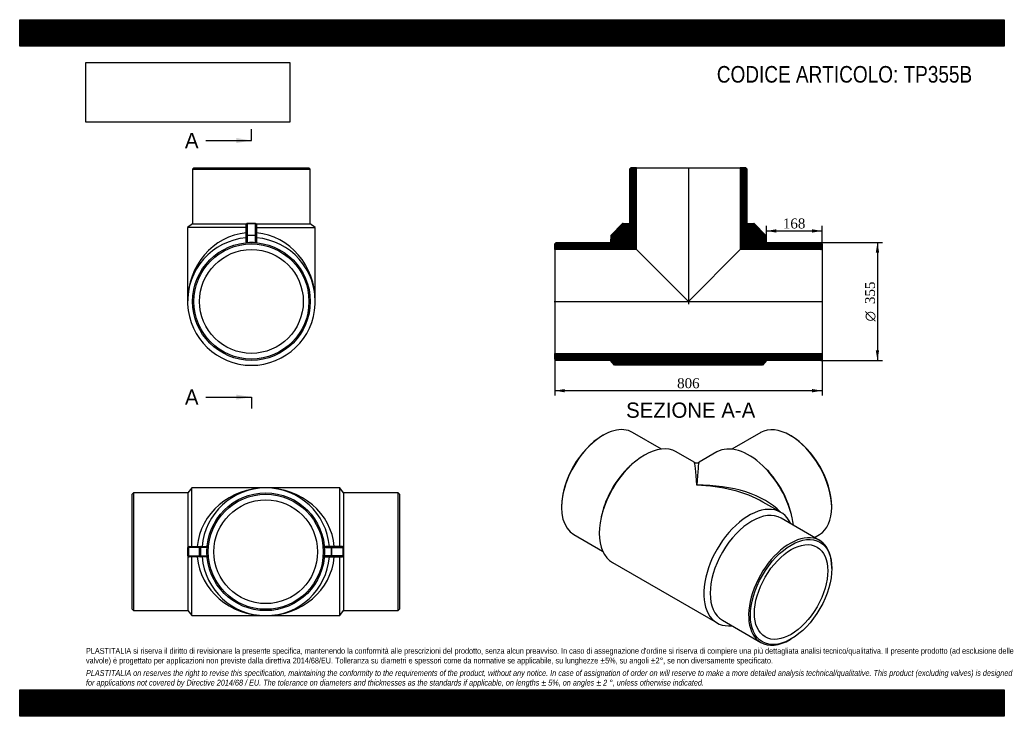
# Model space of a CAD drawing. Header units: millimetres. Extents: x 0 to 2970, y 0 to 2100.
import ezdxf
from ezdxf.enums import TextEntityAlignment as Align
from ezdxf.lldxf.tags import DXFTag

# ---------------------------------------------------------------- set-up
doc = ezdxf.new("R2010")
doc.units = ezdxf.units.MM
doc.header["$LTSCALE"] = 10
for name, color, linetype in [('Default', 7, 'Continuous'), ('DV4_Default', 7, 'Continuous'), ('TP355B', 7, 'Continuous')]:
    doc.layers.add(name, color=color, linetype=linetype)
doc.styles.add('SEACAD_Solid_Edge_ANSI', font='seans.ttf')
doc.styles.add('SEACAD_Solid_Edge_ANSI1_Symbols', font='semeca1.ttf')
doc.styles.add('SEACAD_Times_New_Roman', font='times.ttf')
tags = doc.linetypes.add('CENTER2', pattern=[28.575, 19.05, -3.175, 3.175, -3.175]).pattern_tags.tags
tags[10:11] = [DXFTag(74, 4), DXFTag(75, 0), DXFTag(340, '0'), DXFTag(46, 0.0), DXFTag(50, 0.0), DXFTag(44, 0.0), DXFTag(45, 0.0)]
tags[8:9] = [DXFTag(74, 4), DXFTag(75, 0), DXFTag(340, '0'), DXFTag(46, 0.0), DXFTag(50, 0.0), DXFTag(44, 0.0), DXFTag(45, 0.0)]
tags[6:7] = [DXFTag(74, 4), DXFTag(75, 0), DXFTag(340, '0'), DXFTag(46, 0.0), DXFTag(50, 0.0), DXFTag(44, 0.0), DXFTag(45, 0.0)]
tags[4:5] = [DXFTag(74, 4), DXFTag(75, 0), DXFTag(340, '0'), DXFTag(46, 0.0), DXFTag(50, 0.0), DXFTag(44, 0.0), DXFTag(45, 0.0)]
doc.dimstyles.new('ANSImm', dxfattribs={"dimtxt": 30, "dimasz": 30, "dimexe": 15, "dimexo": 0, "dimgap": 7.5, "dimtad": 1, "dimdsep": 46, "dimtxsty": 'SEACAD_Times_New_Roman', "dimblk1": '_SE_FILLED', "dimblk2": '_SE_FILLED', "dimsah": 1, "dimcen": 15, "dimazin": 0, "dimtfac": 0.85, "dimtdec": 3, "dimtofl": 0, "dimtmove": 0, "dimatfit": 3, "dimfxl": 1, "dimarcsym": 0})
picture_1 = doc.add_image_def('image1.jpg', size_in_pixel=(4302, 1260))

# ---------------------------------------------------------------- blocks, each defined once
blk = doc.blocks.new('SE')
at = {"layer": 'TP355B', "color": 7, "linetype": 'Continuous'}
for p, q in [((519.2, 688.5), (507.2, 673.5)), ((519.2, 511.5), (519.2, 688.5)), ((742.2, 688.5), (519.2, 688.5)), ((965.2, 688.5), (742.2, 688.5)), ((965.2, 511.5), (965.2, 688.5)), ((977.2, 673.5), (965.2, 688.5)), ((343.2, 673.5), (339.2, 669.5)), ((339.2, 322.5), (339.2, 669.5)), ((343.2, 673.5), (343.2, 318.5)), ((507.2, 673.5), (343.2, 673.5)), ((507.2, 673.5), (507.2, 318.5)), ((977.2, 673.5), (977.2, 318.5)), ((1141.2, 673.5), (977.2, 673.5)), ((1141.2, 318.5), (1141.2, 673.5)), ((1145.2, 669.5), (1141.2, 673.5)), ((1145.2, 669.5), (1145.2, 322.5)), ((508.5, 508.5), (507.3, 508.5)), ((508.5, 483.5), (508.5, 508.5)), ((509.4, 508.5), (508.5, 508.5)), ((542.8, 508.5), (509.4, 508.5)), ((509.4, 508.5), (509.4, 483.5)), ((510.5, 511.5), (511.5, 511.5)), ((511.5, 511.5), (544.9, 511.5)), ((542.8, 483.5), (542.8, 508.5)), ((545, 508.5), (542.8, 508.5)), ((544.9, 511.5), (561.8, 511.5)), ((545, 508.5), (545, 483.5)), ((565.1, 508.5), (545, 508.5)), ((919.3, 508.5), (939.4, 508.5)), ((939.5, 511.5), (922.6, 511.5)), ((939.4, 508.5), (941.6, 508.5)), ((939.4, 508.5), (939.4, 483.5)), ((972.9, 511.5), (939.5, 511.5)), ((941.6, 483.5), (941.6, 508.5)), ((941.6, 508.5), (975, 508.5)), ((973.9, 511.5), (972.9, 511.5)), ((975, 508.5), (975.9, 508.5)), ((975, 508.5), (975, 483.5)), ((975.9, 508.5), (977.1, 508.5)), ((975.9, 483.5), (975.9, 508.5)), ((507.3, 483.5), (508.5, 483.5)), ((509.4, 483.5), (508.5, 483.5)), ((509.4, 483.5), (542.8, 483.5)), ((511.5, 480.5), (510.5, 480.5)), ((544.9, 480.5), (511.5, 480.5)), ((519.2, 303.5), (519.2, 480.5)), ((545, 483.5), (542.8, 483.5)), ((561.8, 480.5), (544.9, 480.5)), ((545, 483.5), (565.1, 483.5)), ((939.4, 483.5), (919.3, 483.5)), ((922.6, 480.5), (939.5, 480.5)), ((939.4, 483.5), (941.6, 483.5)), ((939.5, 480.5), (972.9, 480.5)), ((975, 483.5), (941.6, 483.5)), ((965.2, 303.5), (965.2, 480.5)), ((972.9, 480.5), (973.9, 480.5)), ((975, 483.5), (975.9, 483.5)), ((977.1, 483.5), (975.9, 483.5)), ((339.2, 322.5), (343.2, 318.5)), ((343.2, 318.5), (507.2, 318.5)), ((507.2, 318.5), (519.2, 303.5)), ((519.2, 303.5), (742.2, 303.5)), ((742.2, 303.5), (965.2, 303.5)), ((965.2, 303.5), (977.2, 318.5)), ((977.2, 318.5), (1141.2, 318.5)), ((1141.2, 318.5), (1145.2, 322.5))]:
    blk.add_line(p, q, dxfattribs=at)
for radius in [177.5, 173.5, 156.4]:
    blk.add_circle((742.2, 496), radius, dxfattribs=at)
for centre, radius, start, end in [((742.2, 496), 192.5, 4.6184, 175.3816), ((510.4, 508.3), 3.11, 87.7385, 178.0956), ((974, 508.3), 3.11, 1.9044, 92.2615), ((510.4, 483.6), 3.12, 182.215, 271.9509), ((742.2, 496), 192.5, 184.6184, 355.3816), ((974, 483.6), 3.12, 268.0491, 357.785)]:
    blk.add_arc(centre, radius, start, end, dxfattribs=at)
for centre, major_axis, ratio, start_param, end_param in [((742.2, 496), (-207.5, 0), 0.927711, 4.712389, 6.202579), ((742.2, 496), (207.5, 0), 0.927711, 0.080607, 1.570796), ((497.7, 496), (0, -165.2), 0.058249, 1.495064, 1.646528), ((511.5, 508.5), (0, 3), 0.998317, 0, 1.570796), ((511.5, 508.5), (0, -3), 0.712926, 3.141593, 4.712389), ((544.9, 508.5), (0, -3), 0.712926, 3.141593, 4.712389), ((544.9, 508.5), (0, -3), 0.02872, 1.570796, 3.141593), ((939.5, 508.5), (0, -3), 0.02872, 3.141593, 4.712389), ((939.5, 508.5), (0, -3), 0.712926, 1.570796, 3.141593), ((972.9, 508.5), (0, 3), 0.998317, 4.712389, 6.283185), ((972.9, 508.5), (0, -3), 0.712926, 1.570796, 3.141593), ((986.7, 496), (0, -165.2), 0.058249, 4.636657, 4.788121), ((511.5, 483.5), (0, -3), 0.998317, 4.712389, 6.283185), ((511.5, 483.5), (0, -3), 0.712926, 4.712389, 6.283185), ((742.2, 496), (207.5, 0), 0.927711, 3.222199, 4.712389), ((544.9, 483.5), (0, -3), 0.712926, 4.712389, 6.283185), ((544.9, 483.5), (0, -3), 0.02872, 0, 1.570796), ((742.2, 496), (207.5, 0), 0.927711, 4.712389, 6.202579), ((939.5, 483.5), (0, -3), 0.02872, 4.712389, 6.283185), ((939.5, 483.5), (0, -3), 0.712926, 0, 1.570796), ((972.9, 483.5), (0, -3), 0.998317, 0, 1.570796), ((972.9, 483.5), (0, -3), 0.712926, 0, 1.570796)]:
    blk.add_ellipse(centre, major_axis=major_axis, ratio=ratio, start_param=start_param, end_param=end_param, dxfattribs=at)
for points, knots in [([(561.8, 511.5), (562.2, 511.5), (562.5, 511.4), (563, 511.3), (563.2, 511.2), (563.5, 511.1), (563.7, 511), (564, 510.8), (564.1, 510.7), (564.4, 510.5), (564.6, 510.3), (564.8, 510), (564.9, 509.9), (565.1, 509.5), (565.1, 509.3), (565.2, 509.1)], [0, 0, 0, 0, 0.25, 0.25, 0.375, 0.375, 0.5, 0.5, 0.625, 0.625, 0.75, 0.75, 0.875, 0.875, 1, 1, 1, 1]), ([(922.6, 511.5), (922.2, 511.5), (921.9, 511.4), (921.4, 511.3), (921.2, 511.2), (920.9, 511.1), (920.7, 511), (920.4, 510.8), (920.3, 510.7), (920, 510.5), (919.8, 510.3), (919.6, 510), (919.5, 509.9), (919.3, 509.5), (919.3, 509.3), (919.2, 509.1)], [0, 0, 0, 0, 0.25, 0.25, 0.375, 0.375, 0.5, 0.5, 0.625, 0.625, 0.75, 0.75, 0.875, 0.875, 1, 1, 1, 1]), ([(565.2, 482.8), (565.1, 482.6), (565.1, 482.4), (564.9, 482), (564.8, 481.9), (564.6, 481.6), (564.4, 481.4), (564.1, 481.2), (564, 481.1), (563.7, 480.9), (563.5, 480.8), (563.2, 480.7), (563, 480.6), (562.5, 480.5), (562.2, 480.5), (561.8, 480.5)], [0, 0, 0, 0, 0.125, 0.125, 0.25, 0.25, 0.375, 0.375, 0.5, 0.5, 0.625, 0.625, 0.75, 0.75, 1, 1, 1, 1]), ([(919.2, 482.8), (919.3, 482.6), (919.3, 482.4), (919.5, 482), (919.6, 481.9), (919.8, 481.6), (920, 481.4), (920.3, 481.2), (920.4, 481.1), (920.7, 480.9), (920.9, 480.8), (921.2, 480.7), (921.4, 480.6), (921.9, 480.5), (922.2, 480.5), (922.6, 480.5)], [0, 0, 0, 0, 0.125, 0.125, 0.25, 0.25, 0.375, 0.375, 0.5, 0.5, 0.625, 0.625, 0.75, 0.75, 1, 1, 1, 1])]:
    blk.add_open_spline(points, degree=3, knots=knots, dxfattribs=at)
blk = doc.blocks.new('SE1')
at = {"layer": 'TP355B', "color": 7, "linetype": 'Continuous'}
for p, q in [((1759.9, 847), (1757.1, 845.4)), ((1935.9, 805.5), (1848.7, 855.8)), ((2235.1, 855.6), (2147.9, 805.3)), ((2326.7, 845.2), (2323.8, 846.8)), ((2034.6, 765.8), (1980.6, 797)), ((2103.1, 796.8), (2049.6, 765.8)), ((1844.3, 757.4), (1838.9, 752.4)), ((2244.8, 752.1), (2239.4, 757.2)), ((1634.4, 632.9), (1634.4, 629.7)), ((2296, 614.9), (2242.1, 646)), ((2449.3, 629.5), (2449.3, 632.7)), ((1755.9, 608.6), (1754.3, 601.4)), ((2412.9, 530.1), (2297, 597)), ((2329.5, 601.2), (2327.8, 608.4)), ((1671.2, 548.4), (1758.4, 498.1)), ((2397.1, 539.2), (2412.6, 548.2)), ((1788.1, 463.6), (2103.5, 281.5)), ((2449.7, 445.5), (2449.7, 448.8)), ((2119.5, 289.6), (2235.4, 222.6)), ((2324.2, 231.4), (2327, 233))]:
    blk.add_line(p, q, dxfattribs=at)
blk.add_arc((2042.1, 778.8), 15, 240.1242, 299.5419, dxfattribs=at)
for centre, major_axis, ratio, start_param, end_param in [((1759.9, 702.1), (88.7, 153.7), 0.57735, 0, 3.141593), ((2323.8, 701.9), (-88.8, 153.7), 0.57735, 3.141593, 6.283185), ((1757.1, 703.8), (-86.7, -150.3), 0.57735, 3.926991, 5.497787), ((2326.7, 703.5), (86.8, -150.3), 0.57735, 0.785398, 2.356194), ((1884.4, 630.3), (-96.2, -166.7), 0.57735, 3.141593, 6.283185), ((2199.4, 630.1), (96.3, -166.7), 0.57735, 0.934117, 3.141593), ((1875.9, 635.2), (-88.7, -153.7), 0.57735, 4.225694, 5.199084), ((2042.1, 539.2), (7.6, -226.7), 0.032415, 2.335995, 3.121393), ((2042.1, 539.2), (-7.6, -226.7), 0.032415, 3.161793, 3.947191), ((2207.9, 635), (88.8, -153.7), 0.57735, 1.084101, 2.057491), ((2042.1, 539.2), (282.8, 8.9), 0.555323, 0.453323, 1.553409), ((2042.1, 539.2), (282.8, -8.9), 0.555323, 0.802786, 1.588184), ((2199.7, 448.2), (-96.2, -166.7), 0.57735, 2.744212, 6.680566), ((2208.2, 443.3), (-88.7, -153.7), 0.57735, 3.141593, 6.283185), ((2324.2, 376.3), (-88.7, -153.7), 0.57735, 2.356194, 6.283185), ((2324.2, 376.3), (-88.7, -153.7), 0.57735, 0, 0.785398)]:
    blk.add_ellipse(centre, major_axis=major_axis, ratio=ratio, start_param=start_param, end_param=end_param, dxfattribs=at)
for major_axis in [(86.7, 150.3), (-78.2, -135.4)]:
    blk.add_ellipse((2327, 374.7), major_axis=major_axis, ratio=0.57735, dxfattribs=at)
blk = doc.blocks.new('SE2')
at = {"layer": 'TP355B', "color": 7, "linetype": 'Continuous'}
for p, q in [((525.5, 1653.1), (521.5, 1649.1)), ((521.5, 1649.1), (876.5, 1649.1)), ((521.5, 1649.1), (521.5, 1485.1)), ((525.5, 1653.1), (872.5, 1653.1)), ((876.5, 1649.1), (872.5, 1653.1)), ((876.5, 1485.1), (876.5, 1649.1)), ((521.5, 1485.1), (506.5, 1473.1)), ((521.5, 1485.1), (684.6, 1485.1)), ((686.5, 1485.7), (686.5, 1484.8)), ((711.5, 1485.7), (686.5, 1485.7)), ((711.5, 1485.7), (711.5, 1484.8)), ((713.3, 1485.1), (876.5, 1485.1)), ((891.5, 1473.1), (876.5, 1485.1)), ((683.5, 1473.1), (506.5, 1473.1)), ((506.5, 1473.1), (506.5, 1250.6)), ((683.5, 1448.8), (683.5, 1482.7)), ((711.5, 1484.8), (686.5, 1484.8)), ((686.5, 1484.8), (686.5, 1450.9)), ((711.5, 1450.9), (711.5, 1484.8)), ((714.5, 1482.7), (714.5, 1448.8)), ((714.5, 1473.1), (891.5, 1473.1)), ((891.5, 1250.6), (891.5, 1473.1)), ((683.5, 1431.6), (683.5, 1448.8)), ((686.5, 1450.9), (711.5, 1450.9)), ((686.5, 1450.9), (686.5, 1449)), ((711.5, 1449), (686.5, 1449)), ((686.5, 1449), (686.5, 1427.8)), ((711.5, 1450.9), (711.5, 1449)), ((711.5, 1427.8), (711.5, 1449)), ((714.5, 1448.8), (714.5, 1431.6))]:
    blk.add_line(p, q, dxfattribs=at)
for radius in [177.5, 173.5, 156.4]:
    blk.add_circle((699, 1250.6), radius, dxfattribs=at)
for centre, radius, start, end in [((699, 1250.6), 192.5, 94.6184, 85.3816), ((699, 1263.5), 164.8, 85.6494, 94.3506)]:
    blk.add_arc(centre, radius, start, end, dxfattribs=at)
for centre, major_axis, ratio, start_param, end_param in [((686.5, 1482.7), (3, 0), 0.999588, 1.570796, 3.141593), ((711.5, 1482.7), (3, 0), 0.999588, 0, 1.570796), ((699, 1250.6), (0, -207.5), 0.927711, 3.222199, 4.712389), ((686.5, 1482.7), (3, 0), 0.701239, 1.570796, 3.141593), ((711.5, 1482.7), (3, 0), 0.701239, 0, 1.570796), ((699, 1250.6), (0, 207.5), 0.927711, 4.712389, 6.202579), ((686.5, 1448.8), (3, 0), 0.701239, 1.570796, 3.141593), ((686.5, 1448.8), (-3, 0), 0.057997, 4.712389, 6.283185), ((711.5, 1448.8), (3, 0), 0.701239, 0, 1.570796), ((711.5, 1448.8), (3, 0), 0.057997, 0, 1.570796)]:
    blk.add_ellipse(centre, major_axis=major_axis, ratio=ratio, start_param=start_param, end_param=end_param, dxfattribs=at)
for points, knots in [([(686.5, 1427.8), (686.3, 1427.8), (686.2, 1427.8), (685.9, 1427.8), (685.8, 1427.8), (685.5, 1427.9), (685.4, 1427.9), (685.2, 1428), (685.1, 1428.1), (684.8, 1428.3), (684.6, 1428.5), (684.3, 1428.8), (684.2, 1429), (683.9, 1429.5), (683.7, 1429.9), (683.5, 1430.8), (683.5, 1431.2), (683.5, 1431.6)], [0, 0, 0, 0, 0.0625, 0.0625, 0.125, 0.125, 0.1875, 0.1875, 0.25, 0.25, 0.375, 0.375, 0.5, 0.5, 0.75, 0.75, 1, 1, 1, 1]), ([(714.5, 1431.6), (714.5, 1431.2), (714.4, 1430.8), (714.3, 1430.2), (714.2, 1430), (714, 1429.6), (713.9, 1429.4), (713.7, 1429), (713.6, 1428.8), (713.3, 1428.5), (713.1, 1428.3), (712.7, 1428), (712.5, 1427.9), (712.1, 1427.8), (712, 1427.8), (711.7, 1427.8), (711.6, 1427.8), (711.5, 1427.8)], [0, 0, 0, 0, 0.25, 0.25, 0.375, 0.375, 0.5, 0.5, 0.625, 0.625, 0.75, 0.75, 0.875, 0.875, 0.9375, 0.9375, 1, 1, 1, 1])]:
    blk.add_open_spline(points, degree=3, knots=knots, dxfattribs=at)
blk = doc.blocks.new('SE4')
at = {"color": 7, "linetype": 'Continuous', "style": 'SEACAD_Solid_Edge_ANSI'}
blk.add_text('A', height=46, dxfattribs=at).set_placement((498.4, 985.3), align=Align.TOP_LEFT)
blk = doc.blocks.new('SE5')
at = {"color": 7, "linetype": 'Continuous', "style": 'SEACAD_Solid_Edge_ANSI'}
blk.add_text('A', height=46, dxfattribs=at).set_placement((498.4, 1758.7), align=Align.TOP_LEFT)
blk = doc.blocks.new('SEANNOT_GROUP')
at = {"linetype": 'Continuous'}
blk.add_hatch(color=7, dxfattribs=at).paths.add_polyline_path([(653, 954.6), (699, 962.3), (653, 969.9)])
at = {"color": 7, "linetype": 'Continuous'}
blk.add_lwpolyline([(561, 962.3), (699, 962.3)], dxfattribs=at)
blk = doc.blocks.new('SEANNOT_GROUP1')
at = {"linetype": 'Continuous'}
blk.add_hatch(color=7, dxfattribs=at).paths.add_polyline_path([(653, 1728.1), (699, 1735.7), (653, 1743.4)])
at = {"color": 7, "linetype": 'Continuous'}
blk.add_lwpolyline([(561, 1735.7), (699, 1735.7)], dxfattribs=at)
blk = doc.blocks.new('SE3')
at = {"layer": 'Default', "color": 7, "linetype": 'CENTER2'}
for p, q in [((699, 1735.7), (699, 1770.2)), ((699, 962.3), (699, 927.8))]:
    blk.add_line(p, q, dxfattribs=at)
at = {"layer": 'Default', "color": 7, "linetype": 'CENTER2', "const_width": 0.0001}
blk.add_lwpolyline([(699, 962.3), (699, 1735.7)], dxfattribs=at)
at = {"layer": 'Default'}
for name in ['SE5', 'SEANNOT_GROUP1', 'SE4', 'SEANNOT_GROUP']:
    blk.add_blockref(name, (0, 0), dxfattribs=at)
blk = doc.blocks.new('SE6')
at = {"layer": 'TP355B', "linetype": 'Continuous'}
h = blk.add_hatch(dxfattribs=at)
h.set_pattern_fill('LINE', scale=0.629921, angle=45, style=0)
edge = h.paths.add_edge_path()
edge.add_line((1860.8, 1653.1), (1843.7, 1653.1))
edge.add_line((1843.7, 1653.1), (1839.7, 1649.1))
edge.add_line((1839.7, 1649.1), (1839.7, 1485.1))
edge.add_line((1839.7, 1485.1), (1819.9, 1485.7))
edge.add_arc((1819.9, 1482.7), 3, 88.3543, 135.4735)
edge.add_line((1817.7, 1484.8), (1784.4, 1450.9))
edge.add_arc((1786.5, 1448.8), 3, 135.4735, 176.6751)
edge.add_line((1783.5, 1449), (1782.3, 1428.3))
edge.add_line((1782.3, 1428.3), (1782.2, 1428.1))
edge.add_line((1782.2, 1428.1), (1618.2, 1428.1))
edge.add_line((1618.2, 1428.1), (1614.2, 1424.1))
edge.add_line((1614.2, 1424.1), (1614.2, 1407))
edge.add_line((1614.2, 1407), (1860.8, 1407))
edge.add_line((1860.8, 1407), (1860.8, 1653.1))
h = blk.add_hatch(dxfattribs=at)
h.set_pattern_fill('LINE', scale=0.629921, angle=45, style=0)
edge = h.paths.add_edge_path()
edge.add_line((2252.2, 1428.1), (2252, 1428.3))
edge.add_line((2252, 1428.3), (2250.8, 1449))
edge.add_arc((2247.8, 1448.8), 3, 3.3249, 44.5265)
edge.add_line((2250, 1450.9), (2216.6, 1484.8))
edge.add_arc((2214.5, 1482.7), 3, 44.5265, 91.6457)
edge.add_line((2214.4, 1485.7), (2194.7, 1485.1))
edge.add_line((2194.7, 1485.1), (2194.7, 1649.1))
edge.add_line((2194.7, 1649.1), (2190.7, 1653.1))
edge.add_line((2190.7, 1653.1), (2173.6, 1653.1))
edge.add_line((2173.6, 1653.1), (2173.6, 1407))
edge.add_line((2173.6, 1407), (2420.2, 1407))
edge.add_line((2420.2, 1407), (2420.2, 1424.1))
edge.add_line((2420.2, 1424.1), (2416.2, 1428.1))
edge.add_line((2416.2, 1428.1), (2252.2, 1428.1))
h = blk.add_hatch(dxfattribs=at)
h.set_pattern_fill('LINE', scale=0.629921, angle=45, style=0)
h.paths.add_polyline_path([(2420.2, 1094.2), (1614.2, 1094.2), (1614.2, 1077.1), (1618.2, 1073.1), (1782.2, 1073.1), (1794.2, 1058.1), (2240.2, 1058.1), (2252.2, 1073.1), (2416.2, 1073.1), (2420.2, 1077.1)])
at = {"layer": 'DV4_Default', "color": 7, "linetype": 'CENTER2'}
for p, q in [((2017.2, 1654.8), (2017.2, 1242.3)), ((1612.4, 1250.6), (2421.9, 1250.6))]:
    blk.add_line(p, q, dxfattribs=at)
at = {"layer": 'TP355B', "color": 7, "linetype": 'Continuous'}
for p, q in [((1843.7, 1653.1), (1839.7, 1649.1)), ((1839.7, 1649.1), (1839.7, 1485.1)), ((1860.8, 1653.1), (1843.7, 1653.1)), ((1860.8, 1653.1), (2173.6, 1653.1)), ((1860.8, 1407), (1860.8, 1653.1)), ((2173.6, 1653.1), (2173.6, 1407)), ((2190.7, 1653.1), (2173.6, 1653.1)), ((2194.7, 1649.1), (2190.7, 1653.1)), ((2194.7, 1485.1), (2194.7, 1649.1)), ((1839.7, 1485.1), (1819.9, 1485.7)), ((2214.4, 1485.7), (2194.7, 1485.1)), ((1817.7, 1484.8), (1784.4, 1450.9)), ((2250, 1450.9), (2216.6, 1484.8)), ((1618.2, 1428.1), (1614.2, 1424.1)), ((1618.2, 1428.1), (1782.2, 1428.1)), ((1782.2, 1428.1), (1782.3, 1428.3)), ((1783.5, 1449), (1782.3, 1428.3)), ((2252, 1428.3), (2250.8, 1449)), ((2252, 1428.3), (2252.2, 1428.1)), ((2252.2, 1428.1), (2416.2, 1428.1)), ((2420.2, 1424.1), (2416.2, 1428.1)), ((1614.2, 1407), (1614.2, 1424.1)), ((1614.2, 1407), (1614.2, 1094.2)), ((1860.8, 1407), (1614.2, 1407)), ((1860.8, 1407), (2017.2, 1250.6)), ((2017.2, 1250.6), (2173.6, 1407)), ((2420.2, 1407), (2173.6, 1407)), ((2420.2, 1424.1), (2420.2, 1407)), ((2420.2, 1407), (2420.2, 1094.2)), ((1614.2, 1094.2), (2420.2, 1094.2)), ((1614.2, 1077.1), (1614.2, 1094.2)), ((1614.2, 1077.1), (1618.2, 1073.1)), ((1782.2, 1073.1), (1618.2, 1073.1)), ((1794.2, 1058.1), (1782.2, 1073.1)), ((2252.2, 1073.1), (2240.2, 1058.1)), ((2416.2, 1073.1), (2252.2, 1073.1)), ((2416.2, 1073.1), (2420.2, 1077.1)), ((2420.2, 1094.2), (2420.2, 1077.1)), ((2240.2, 1058.1), (1794.2, 1058.1))]:
    blk.add_line(p, q, dxfattribs=at)
for centre, start, end in [((1819.9, 1482.7), 88.3543, 135.4735), ((2214.5, 1482.7), 44.5265, 91.6457), ((1786.5, 1448.8), 135.4735, 176.6751), ((2247.8, 1448.8), 3.3249, 44.5265)]:
    blk.add_arc(centre, 3, start, end, dxfattribs=at)
blk = doc.blocks.new('GDimGGroup')
at = {"layer": 'Default', "linetype": 'Continuous'}
for points in [[(2592.4, 1398.1), (2587.4, 1428.1), (2582.4, 1398.1)], [(2592.4, 1103.1), (2582.4, 1103.1), (2587.4, 1073.1)]]:
    blk.add_hatch(color=7, dxfattribs=at).paths.add_polyline_path(points)
at = {"layer": 'Default', "color": 7, "linetype": 'Continuous'}
for p, q in [((2416.2, 1428.1), (2602.4, 1428.1)), ((2587.4, 1428.1), (2587.4, 1073.1)), ((2416.2, 1073.1), (2602.4, 1073.1))]:
    blk.add_line(p, q, dxfattribs=at)
for s, style, p in [('355', 'SEACAD_Times_New_Roman', (2549.9, 1242.6)), ('O', 'SEACAD_Solid_Edge_ANSI1_Symbols', (2549.9, 1190.3))]:
    blk.add_text(s, height=30, rotation=90, dxfattribs=dict(at, style=style)).set_placement(p, align=Align.TOP_LEFT)
blk = doc.blocks.new('DMBLK38')
at = {"layer": 'Default', "linetype": 'Continuous'}
for points in [[(1644.2, 976.6), (1644.2, 986.6), (1614.2, 981.6)], [(2390.2, 976.6), (2420.2, 981.6), (2390.2, 986.6)]]:
    blk.add_hatch(color=7, dxfattribs=at).paths.add_polyline_path(points)
at = {"layer": 'Default', "color": 7, "linetype": 'Continuous'}
for p, q in [((1614.2, 1250.6), (1614.2, 966.6)), ((2420.2, 1250.6), (2420.2, 966.6)), ((2420.2, 981.6), (1614.2, 981.6))]:
    blk.add_line(p, q, dxfattribs=at)
at = {"layer": 'Default', "color": 7, "linetype": 'Continuous', "style": 'SEACAD_Times_New_Roman'}
blk.add_text('806', height=30, dxfattribs=at).set_placement((1983, 1019.1), align=Align.TOP_LEFT)
blk = doc.blocks.new('_SE_FILLED')
at = {"color": 0}
blk.add_line((0, 0), (-1, 0), dxfattribs=at)
blk.add_solid([(0, 0), (-1, -0.1665), (-1, 0.1665), (0, 0)], dxfattribs=at)
blk = doc.blocks.new('DMBLK39')
at = {"layer": 'Default', "linetype": 'Continuous'}
for points in [[(2282.2, 1468.2), (2252.2, 1463.2), (2282.2, 1458.2)], [(2390.2, 1468.2), (2390.2, 1458.2), (2420.2, 1463.2)]]:
    blk.add_hatch(color=7, dxfattribs=at).paths.add_polyline_path(points)
at = {"layer": 'Default', "color": 7, "linetype": 'Continuous'}
for p, q in [((2252.2, 1428.1), (2252.2, 1478.2)), ((2252.2, 1463.2), (2420.2, 1463.2)), ((2420.2, 1424.1), (2420.2, 1478.2))]:
    blk.add_line(p, q, dxfattribs=at)
at = {"layer": 'Default', "color": 7, "linetype": 'Continuous', "style": 'SEACAD_Times_New_Roman'}
blk.add_text('168', height=30, dxfattribs=at).set_placement((2302, 1500.7), align=Align.TOP_LEFT)

msp = doc.modelspace()

# ---------------------------------------------------------------- hatches: boundary and pattern name
at = {"layer": 'Default', "linetype": 'Continuous'}
h = msp.add_hatch(dxfattribs=at)
h.set_pattern_fill('LINE', scale=0.629921, angle=45, style=0)
h.paths.add_polyline_path([(2970, 2020), (2970, 2100), (0, 2100), (0, 2020)])
for points in [[(2970, 2020), (2970, 2100), (0, 2100), (0, 2020)], [(2970, 0), (2970, 80), (0, 80), (0, 0)]]:
    msp.add_hatch(color=7, dxfattribs=at).paths.add_polyline_path(points)
h = msp.add_hatch(dxfattribs=at)
h.set_pattern_fill('LINE', scale=0.629921, angle=45, style=0)
h.paths.add_polyline_path([(2970, 0), (2970, 80), (0, 80), (0, 0)])

# ---------------------------------------------------------------- linework, layer by layer
at = {"layer": 'Default', "color": 7, "linetype": 'Continuous'}
for p, q in [((0, 2100), (2970, 2100)), ((0, 2020), (0, 2100)), ((2970, 2100), (2970, 2020)), ((2970, 2020), (0, 2020)), ((0, 80), (2970, 80)), ((0, 0), (0, 80)), ((2970, 80), (2970, 0)), ((2970, 0), (0, 0))]:
    msp.add_line(p, q, dxfattribs=at)

# ---------------------------------------------------------------- block references
at = {"layer": 'Default'}
for name in ['SE3', 'SE2', 'SE6', 'GDimGGroup', 'SE1', 'SE']:
    msp.add_blockref(name, (0, 0), dxfattribs=at)

# ---------------------------------------------------------------- texts
at = {"layer": 'Default', "color": 7, "linetype": 'Continuous', "style": 'SEACAD_Solid_Edge_ANSI'}
msp.add_text('SEZIONE A-A', height=46, dxfattribs=at).set_placement((1829.276, 945.916), align=Align.TOP_LEFT)
at = {"layer": 'Default', "attachment_point": 1}
for s, insert, char_height, width in [('{\\fArial Narrow|b0||i0||c0|p34;\\C7;\\H50.;\\W1.;CODICE ARTICOLO: TP355B}', (2102.862, 1960.335), 50, 830.69786), ("{\\fArial Narrow|b0||i0||c0|p34;\\C7;\\H17.5;\\W1.;PLASTITALIA si riserva il diritto di revisionare la presente specifica, mantenendo la conformità alle prescrizioni del prodotto, senza alcun preavviso. In caso di assegnazione d'ordine si riserva di compiere una più dettagliata analisi tecnico/qualitativa. Il presente prodotto (ad esclusione delle \\P}{\\fArial Narrow|b0||i0||c0|p34;\\C7;\\H17.5;\\W1.;valvole) è progettato per applicazioni non previste dalla direttiva 2014/68/EU. Tolleranza su diametri e spessori come da normative se applicabile, su lunghezze ±5%, su angoli ±2°, se non diversamente specificato.\\P}{\\fArial Narrow|b0||i0||c0|p34;\\C7;\\H5.;\\W1.;   \\P}{\\fArial Narrow|b0||i1||c0|p34;\\C7;\\H17.5;\\W1.;PLASTITALIA on reserves the right to revise this specification, maintaining the conformity to the requirements of the product, without any notice. In case of assignation of order on will reserve to make a more detailed analysis technical/qualitative. This product (excluding valves) is designed \\P}{\\fArial Narrow|b0||i1||c0|p34;\\C7;\\H17.5;\\W1.;for applications not covered by Directive 2014/68 / EU. The tolerance on diameters and thicknesses as the standards if applicable, on lengths ± 5%, on angles ± 2 °, unless otherwise indicated.\\P}", (200, 206.024), 17.5, 2570)]:
    msp.add_mtext(s, dxfattribs=dict(at, insert=insert, char_height=char_height, width=width))

# ---------------------------------------------------------------- dimensions: what is measured, and where the dimension line sits
at = {"layer": 'Default', "color": 7, "linetype": 'Continuous'}
for base, p1, p2, picture, middle in [((2420.162, 1463.248), (2252.162, 1428.072), (2420.162, 1424.072), 'DMBLK39', (2336.162, 1463.248)), ((1614.162, 981.629), (2420.162, 1250.572), (1614.162, 1250.572), 'DMBLK38', (2017.162, 981.629))]:
    dim = msp.add_linear_dim(base=base, p1=p1, p2=p2, text='\\A1;<>', dimstyle='ANSImm', dxfattribs=at)
    dim.commit()
    dim.dimension.update_dxf_attribs({"geometry": picture, "text_midpoint": middle, "dimtype": 160})

# ---------------------------------------------------------------- pictures from other files: only their frames are drawn
image = msp.add_image(picture_1, insert=(200, 1791.032), size_in_units=(614.571, 180))
image.dxf.flags = 7

doc.saveas('drawing.dxf')
